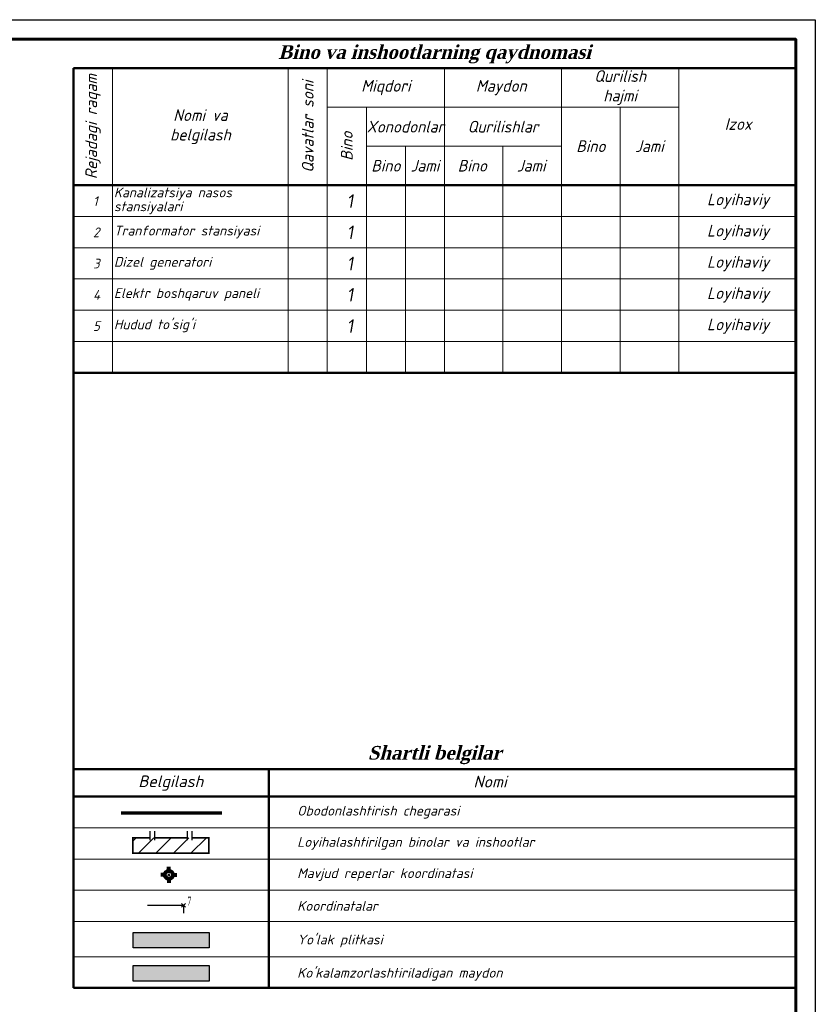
# Model space of a CAD drawing. Header units: inches. Extents: x 24 to 644, y 9 to 434.
# Tile 10 of 10: x 414 to 618, y 177 to 429. Entities that reach past the tile are written whole.
import ezdxf

# ---------------------------------------------------------------- set-up
doc = ezdxf.new("R2010")
doc.units = ezdxf.units.IN
doc.header["$MEASUREMENT"] = 0
doc.layers.add('.', color=7, linetype='Continuous', lineweight=15)
doc.layers.add('koordinata', color=7, linetype='Continuous')
doc.layers.add('Проезды проект', color=250, linetype='Continuous')
doc.styles.add('GOST_R', font='isocpeur.ttf', dxfattribs={"oblique": 15})
doc.styles.get("Standard").update_dxf_attribs({"font": 'arial.ttf'})
doc.styles.add('TIMES', font='times.ttf', dxfattribs={"width": 0.5, "height": 1.1})
doc.styles.add('ГОСТ 2.304', font='isocpeur.ttf', dxfattribs={"oblique": 10})
doc.linetypes.add('GrZeml', pattern='A,12.7,-5.08,["|",Standard,S=2.54,R=0,X=-2.54,Y=-1.27],-0.1', length=17.88)

# ---------------------------------------------------------------- blocks, each defined once
blk = doc.blocks.new('*U26')
at = {"color": 0, "ltscale": 25}
blk.add_lwpolyline([(-59400, 42000), (0, 42000), (0, 0), (-59400, 0)], close=True, dxfattribs=at)
at = {"color": 0, "lineweight": 60, "ltscale": 25}
blk.add_lwpolyline([(-57400, 41500), (-500, 41500), (-500, 500), (-57400, 500)], close=True, dxfattribs=at)
blk = doc.blocks.new('*U46')
at = {"layer": 'koordinata', "linetype": 'ByBlock', "lineweight": 30}
blk.add_hatch(color=1, dxfattribs=at).paths.add_polyline_path([(30091.16, 35020.35, 1), (30091.41, 35020.35, 1)], flags=0)
at = {"layer": 'koordinata', "color": 1, "linetype": 'ByBlock', "lineweight": 30}
for points in [[(30091.53, 35020.6), (30091.03, 35020.1)], [(30091.03, 35020.6), (30091.53, 35020.1)]]:
    blk.add_lwpolyline(points, dxfattribs=at)
at = {"layer": 'koordinata', "color": 5, "linetype": 'ByBlock', "lineweight": 30, "true_color": 0x0000ff, "style": 'TIMES', "width": 0.5}
blk.add_text('7', height=1.1, dxfattribs=at).set_placement((30091.78, 35020.35))
blk = doc.blocks.new('vqwervqwerv')
at = {"color": 1, "linetype": 'ByBlock', "lineweight": 80}
for p, q in [((3154.43, 2233.42), (3154.43, 2234.42)), ((3153.39, 2232.38), (3152.39, 2232.38)), ((3154.43, 2231.35), (3154.43, 2230.35)), ((3155.46, 2232.38), (3156.46, 2232.38))]:
    blk.add_line(p, q, dxfattribs=at)
blk.add_circle((3154.43, 2232.38), 1.04, dxfattribs=at)
blk = doc.blocks.new('*U45')
at = {"layer": 'koordinata', "linetype": 'ByBlock', "lineweight": 30}
blk.add_hatch(color=1, dxfattribs=at).paths.add_polyline_path([(29999.62, 35036.4, 1), (29999.87, 35036.4, 1)], flags=0)
at = {"layer": 'koordinata', "color": 1, "linetype": 'ByBlock', "lineweight": 30}
for points in [[(30000, 35036.65), (29999.5, 35036.15)], [(29999.5, 35036.65), (30000, 35036.15)]]:
    blk.add_lwpolyline(points, dxfattribs=at)
at = {"layer": 'koordinata', "color": 5, "linetype": 'ByBlock', "lineweight": 30, "true_color": 0x0000ff, "style": 'TIMES', "width": 0.5}
blk.add_text('1', height=1.1, dxfattribs=at).set_placement((30000.25, 35036.4))

msp = doc.modelspace()

# ---------------------------------------------------------------- hatches: boundary and pattern name
at = {"layer": '.', "lineweight": 40}
h = msp.add_hatch(color=256, dxfattribs=at)
h.dxf.hatch_style = 1
h.set_gradient(color1=(214, 214, 214), color2=(214, 214, 214), tint=1)
h.paths.add_polyline_path([(442.82, 195.67), (462.31, 195.67), (462.31, 191.73), (442.82, 191.73)])
at = {"linetype": 'ByBlock', "lineweight": 20, "ltscale": 200, "true_color": 0x000000, "transparency": 33554559}
h = msp.add_hatch(dxfattribs=at)
h.set_pattern_fill('ANSI31', color=18)
h.set_pattern_definition([(45, (-12.4335, 154.4722), (-2.245064, 2.245064), [])])
h.paths.add_polyline_path([(442.75, 219.9), (462.24, 219.9), (462.24, 215.96), (442.75, 215.96)])
at = {"layer": 'Проезды проект', "lineweight": 15, "ltscale": 100, "true_color": 0x759749, "transparency": 33554687}
h = msp.add_hatch(color=75, dxfattribs=at)
h.dxf.hatch_style = 1
h.paths.add_polyline_path([(442.82, 187.17), (462.31, 187.17), (462.31, 183.23), (442.82, 183.23)])

# ---------------------------------------------------------------- linework, layer by layer
at = {"color": 250, "linetype": 'Continuous', "lineweight": 50, "ltscale": 100}
for p, q in [((427.57, 416.99), (612.57, 416.99)), ((427.57, 416.99), (427.57, 181.47)), ((427.57, 386.99), (612.57, 386.99)), ((427.57, 338.99), (612.57, 338.99))]:
    msp.add_line(p, q, dxfattribs=at)
at = {"linetype": 'Continuous'}
msp.add_line((427.57, 386.99), (612.57, 386.99), dxfattribs=at)
at = {"color": 7, "lineweight": 20}
for p, q in [((437.57, 386.99), (437.57, 338.99)), ((482.57, 386.99), (482.57, 338.99)), ((492.57, 386.99), (492.57, 338.99)), ((502.57, 386.99), (502.57, 338.99)), ((512.57, 386.99), (512.57, 338.99)), ((522.57, 386.99), (522.57, 338.99)), ((537.57, 386.99), (537.57, 338.99)), ((552.57, 386.99), (552.57, 338.99)), ((567.57, 386.99), (567.57, 338.99)), ((567.57, 386.99), (567.57, 338.99)), ((582.57, 386.99), (582.57, 338.99)), ((427.57, 378.99), (612.57, 378.99)), ((427.57, 370.99), (612.57, 370.99)), ((427.57, 362.99), (612.57, 362.99)), ((427.57, 354.99), (612.57, 354.99)), ((427.57, 354.99), (612.57, 354.99)), ((427.57, 346.99), (612.57, 346.99)), ((427.57, 346.99), (612.57, 346.99)), ((427.57, 338.99), (612.57, 338.99))]:
    msp.add_line(p, q, dxfattribs=at)
at = {"lineweight": 50}
for p, q in [((427.57, 237.47), (612.57, 237.47)), ((477.57, 237.47), (477.57, 181.47)), ((427.57, 230.47), (612.57, 230.47))]:
    msp.add_line(p, q, dxfattribs=at)
at = {"lineweight": 20}
for p, q in [((427.57, 222.47), (612.57, 222.47)), ((427.57, 214.47), (612.57, 214.47)), ((427.57, 206.47), (612.57, 206.47)), ((427.57, 198.47), (612.57, 198.47))]:
    msp.add_line(p, q, dxfattribs=at)
at = {"color": 7, "lineweight": 20}
for points in [[(427.57, 416.99), (427.57, 386.99), (437.57, 386.99), (437.57, 416.99)], [(437.57, 416.99), (437.57, 386.99), (482.57, 386.99), (482.57, 416.99)], [(482.57, 416.99), (482.57, 386.99), (492.57, 386.99), (492.57, 416.99)], [(522.57, 416.99), (492.57, 416.99), (492.57, 406.99), (522.57, 406.99)], [(522.57, 416.99), (522.57, 406.99), (582.57, 406.99), (582.57, 416.99)], [(552.57, 416.99), (552.57, 406.99), (582.57, 406.99), (582.57, 416.99)], [(492.57, 406.99), (492.57, 386.99), (502.57, 386.99), (502.57, 406.99)], [(502.57, 406.99), (502.57, 396.99), (522.57, 396.99), (522.57, 406.99)], [(522.57, 406.99), (522.57, 396.99), (552.57, 396.99), (552.57, 406.99)], [(552.57, 406.99), (552.57, 386.99), (567.57, 386.99), (567.57, 406.99)], [(567.57, 406.99), (567.57, 386.99), (582.57, 386.99), (582.57, 406.99)], [(502.57, 396.99), (502.57, 386.99), (512.57, 386.99), (512.57, 396.99)], [(512.57, 396.99), (512.57, 386.99), (522.57, 386.99), (522.57, 396.99)], [(522.57, 396.99), (522.57, 386.99), (537.57, 386.99), (537.57, 396.99)], [(537.57, 396.99), (537.57, 386.99), (552.57, 386.99), (552.57, 396.99)]]:
    msp.add_lwpolyline(points, close=True, dxfattribs=at)
at = {"color": 1, "linetype": 'GrZeml', "lineweight": 70, "ltscale": 0.5}
msp.add_lwpolyline([(465.54, 226.24), (439.75, 226.24)], dxfattribs=at)
at = {"color": 0, "lineweight": 30, "const_width": 0.4}
for points in [[(457.85, 219.9), (462.24, 219.9), (462.24, 215.96), (442.75, 215.96), (442.75, 219.9), (447.14, 219.9)], [(448.34, 219.9), (456.65, 219.9)]]:
    msp.add_lwpolyline(points, dxfattribs=at)
for points in [[(447.14, 221.57), (447.14, 219.26)], [(448.34, 221.57), (448.34, 219.26)], [(456.65, 221.57), (456.65, 219.26)], [(457.85, 221.57), (457.85, 219.26)]]:
    msp.add_lwpolyline(points)
at = {"color": 7, "lineweight": 30}
msp.add_lwpolyline([(446.48, 202.62), (455.74, 202.62), (455.74, 200.63)], dxfattribs=at)
at = {"color": 0, "lineweight": 30}
msp.add_lwpolyline([(442.82, 195.67), (462.31, 195.67), (462.31, 191.73), (442.82, 191.73)], close=True, dxfattribs=at)
at = {"lineweight": 20}
for points in [[(427.57, 189.47), (612.57, 189.47)], [(427.57, 181.47), (612.57, 181.47)]]:
    msp.add_lwpolyline(points, dxfattribs=at)
at = {"lineweight": 30}
msp.add_lwpolyline([(442.82, 187.17), (462.31, 187.17), (462.31, 183.23), (442.82, 183.23)], close=True, dxfattribs=at)
at = {"lineweight": 50}
msp.add_lwpolyline([(427.57, 181.47), (612.57, 181.47)], dxfattribs=at)

# ---------------------------------------------------------------- block references
at = {"xscale": 0.01, "yscale": 0.01, "zscale": 0.01}
msp.add_blockref('*U26', (617.57, 9.38), dxfattribs=at)
at = {"color": 5, "linetype": 'ByBlock', "lineweight": 80}
msp.add_blockref('vqwervqwerv', (-2702.43, -2021.94), dxfattribs=at)
at = {"layer": 'koordinata', "color": 1, "linetype": 'ByBlock', "lineweight": 30}
msp.add_blockref('*U45', (-29547.75, -34825.96), dxfattribs=at)
at = {"layer": 'koordinata', "color": 1, "linetype": 'ByBlock', "lineweight": 30, "xscale": 2, "yscale": 2, "zscale": 2}
msp.add_blockref('*U46', (-59726.82, -69838.08), dxfattribs=at)

# ---------------------------------------------------------------- texts
at = {"ltscale": 100, "attachment_point": 5, "style": 'GOST_R'}
for s, insert, char_height, width in [('{\\fTimes New Roman|b1|i0|c204|p18;\\PBino va inshootlarning qaydnomasi}', (520.07, 423.43), 3.5, 185), ('\\pt56;{\\fTimes New Roman|b1|i0|c204|p18;Shartli belgilar}', (520.07, 241.08), 3.5, 185), ('Belgilash', (452.47, 233.92), 3, 22.0511), ('Nomi', (534.26, 234.29), 3, 28.9434)]:
    msp.add_mtext(s, dxfattribs=dict(at, insert=insert, char_height=char_height, width=width))
at = {"char_height": 3, "attachment_point": 5, "style": 'GOST_R'}
for s, insert, width in [('{\\fGOST Common|b0|i0|c204|p34;Qurilish\\Phajmi}', (567.57, 411.99), 30), ('{\\fGOST Common|b0|i0|c204|p34;Miqdori}', (507.57, 411.99), 30), ('{\\fGOST Common|b0|i0|c204|p34;Maydon}', (537.12, 411.99), 60), ('{\\fGOST Common|b0|i0|c204|p34;Nomi va\\Pbelgilash}', (460.07, 401.99), 45), ('{\\fGOST Common|b0|i0|c0|p34;Xonodonlar}', (512.57, 401.99), 20), ('{\\fGOST Common|b0|i0|c204|p34;Qurilishlar}', (537.57, 401.99), 30), ('{\\fGOST Common|b0|i0|c0|p34;Izox}', (597.79, 402.67), 30), ('{\\fGOST Common|b0|i0|c0|p34;Bino}', (560.07, 396.99), 15), ('{\\fGOST Common|b0|i0|c0|p34;Jami}', (575.07, 396.99), 15), ('{\\fGOST Common|b0|i0|c0|p34;Bino}', (507.57, 391.99), 10), ('{\\fGOST Common|b0|i0|c0|p34;Jami}', (517.57, 391.99), 10), ('{\\fGOST Common|b0|i0|c0|p34;Bino}', (529.71, 391.99), 10), ('{\\fGOST Common|b0|i0|c0|p34;Jami}', (544.79, 391.99), 10), ('{\\fGOST Common|b0|i0|c0|p34;Loyihaviy}', (597.79, 382.91), 30), ('{\\fGOST Common|b0|i0|c0|p34;Loyihaviy}', (597.79, 374.91), 30), ('{\\fGOST Common|b0|i0|c0|p34;Loyihaviy}', (597.79, 366.91), 30), ('{\\fGOST Common|b0|i0|c0|p34;Loyihaviy}', (597.79, 358.91), 30), ('{\\fGOST Common|b0|i0|c0|p34;Loyihaviy}', (597.79, 350.91), 30)]:
    msp.add_mtext(s, dxfattribs=dict(at, insert=insert, width=width))
at = {"char_height": 3, "attachment_point": 5, "rotation": 90, "style": 'GOST_R'}
for s, insert, width in [('{\\fGOST Common|b0|i0|c204|p34;Qavatlar soni}', (487.57, 401.99), 30), ('{\\fGOST Common|b0|i0|c204|p34;Rejadagi raqam}', (432.57, 401.99), 30), ('{\\fGOST Common|b0|i0|c0|p34;Bino}', (497.57, 396.99), 20)]:
    msp.add_mtext(s, dxfattribs=dict(at, insert=insert, width=width))
at = {"linetype": 'Continuous', "lineweight": 25, "ltscale": 200, "width": 116.7369, "attachment_point": 4, "line_spacing_factor": 0.857143}
for s, insert, char_height, style in [('Kanalizatsiya nasos \\Pstansiyalari', (437.92, 382.99), 2.5, 'GOST_R'), ('{\\fGOST Common|b0|i0|c204|p34;1}', (432.57, 382.93), 2.5, 'GOST_R'), ('{\\fGOST Common|b0|i0|c0|p34;1}', (497.57, 382.93), 3.5, 'ГОСТ 2.304'), ('{\\fGOST Common|b0|i0|c0|p34;2}', (432.57, 374.93), 2.5, 'GOST_R'), ('Tranformator stansiyasi', (437.92, 374.99), 2.5, 'GOST_R'), ('{\\fGOST Common|b0|i0|c0|p34;1}', (497.57, 374.93), 3.5, 'ГОСТ 2.304'), ('{\\fGOST Common|b0|i0|c0|p34;3}', (432.57, 366.93), 2.5, 'GOST_R'), ('Dizel generatori', (437.92, 366.99), 2.5, 'GOST_R'), ('{\\fGOST Common|b0|i0|c0|p34;1}', (497.57, 366.93), 3.5, 'ГОСТ 2.304'), ('Elektr boshqaruv paneli ', (437.92, 358.99), 2.5, 'GOST_R'), ('{\\fGOST Common|b0|i0|c0|p34;1}', (497.57, 358.93), 3.5, 'ГОСТ 2.304'), ('{\\fGOST Common|b0|i0|c0|p34;4}', (432.57, 358.93), 2.5, 'GOST_R'), ('{\\fGOST Common|b0|i0|c204|p34;5}', (432.57, 350.93), 2.5, 'GOST_R'), ("Hudud to'sig'i", (437.92, 350.99), 2.5, 'GOST_R'), ('{\\fGOST Common|b0|i0|c0|p34;1}', (497.57, 350.93), 3.5, 'ГОСТ 2.304')]:
    msp.add_mtext(s, dxfattribs=dict(at, insert=insert, char_height=char_height, style=style))
at = {"ltscale": 0.5, "char_height": 2.5, "width": 126.3128, "attachment_point": 4, "style": 'GOST_R'}
for s, insert in [('Obodonlashtirish chegarasi', (484.86, 226.47)), ('Loyihalashtirilgan binolar va inshootlar', (484.86, 218.47)), ('\\A1;{\\C0;Mavjud reperlar \\A0;koordinatasi }', (484.86, 210.47)), ('{\\C0;Koordinatalar }', (484.86, 202.47)), ("Yo'lak plitkasi", (484.86, 193.47)), ("Ko'kalamzorlashtiriladigan maydon", (484.86, 184.97))]:
    msp.add_mtext(s, dxfattribs=dict(at, insert=insert))

doc.saveas('drawing.dxf')
